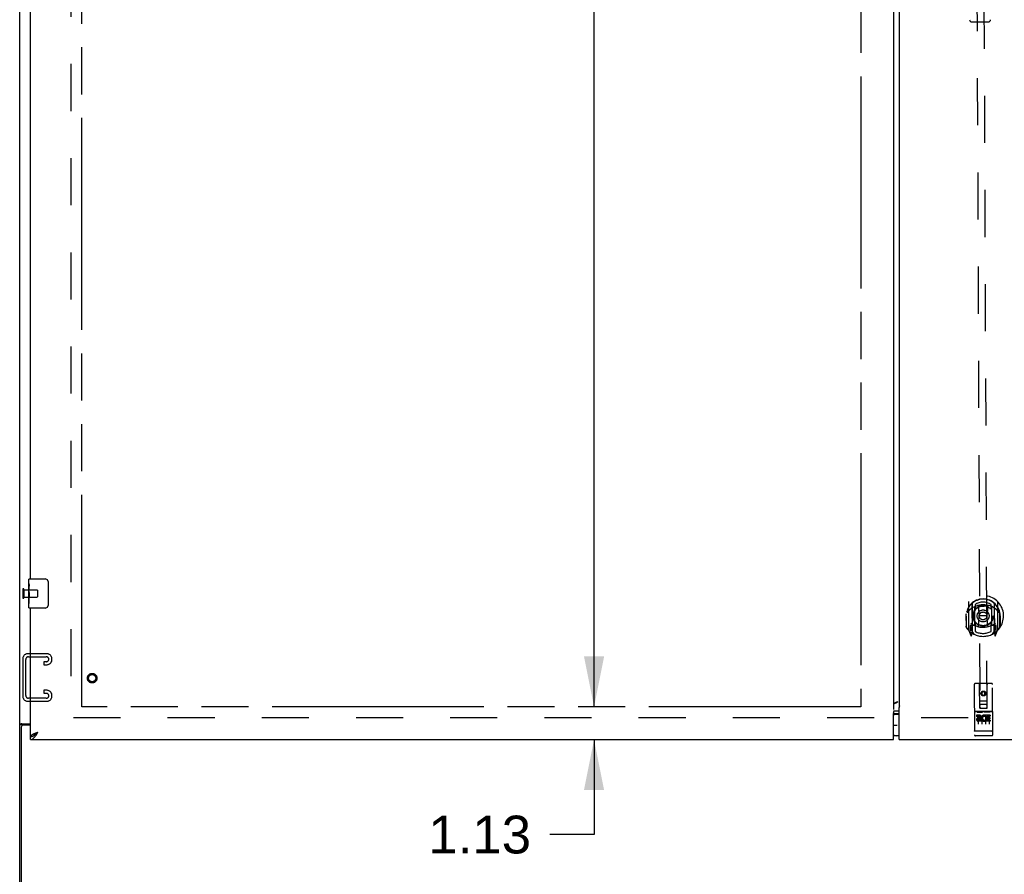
# Model space of a CAD drawing. Header units: inches. Extents: x 0 to 293, y 0 to 190.
# Tile 18 of 22: x 218 to 252, y 64 to 93. Entities that reach past the tile are written whole.
import ezdxf

# ---------------------------------------------------------------- set-up
doc = ezdxf.new("R2010")
doc.units = ezdxf.units.IN
doc.header["$LTSCALE"] = 16.117381
doc.header["$MEASUREMENT"] = 0
doc.linetypes.add('HIDDEN', pattern=[0.2, 0.1, -0.1])
doc.linetypes.add('PHANTOM', pattern=[0.8, 0.45, -0.05, 0.1, -0.05, 0.1, -0.05])
doc.layers.get('0').update_dxf_attribs({"linetype": 'CONTINUOUS'})
for name, color, linetype in [('02___PRT_ALL_AXES', 7, 'CONTINUOUS'), ('AVAILABLE_DOOR_SPACE', 7, 'CONTINUOUS'), ('DEFAULT_2', 8, 'HIDDEN'), ('DIMENSIONS', 7, 'CONTINUOUS'), ('GASKET', 7, 'CONTINUOUS')]:
    doc.layers.add(name, color=color, linetype=linetype)
doc.styles.get("Standard").update_dxf_attribs({"font": 'arial.ttf'})
doc.dimstyles.new('DIMSTYLE_1', dxfattribs={"dimtxt": 1.292838, "dimasz": 1.723784, "dimexe": 0.09, "dimexo": 0.07, "dimgap": 0.0375, "dimtad": 0, "dimtih": 1, "dimtoh": 1, "dimzin": 4, "dimdsep": 46, "dimtxsty": 'Standard', "dimblk": '_FILLED', "dimblk1": '_FILLED', "dimblk2": '_FILLED', "dimcen": 0.09, "dimazin": 1, "dimtfac": 1, "dimtdec": 3, "dimtofl": 0, "dimtmove": 0, "dimatfit": 3, "dimldrblk": '_FILLED', "dimfxl": 1, "dimtolj": 1, "dimtzin": 4, "dimarcsym": 0})

# ---------------------------------------------------------------- blocks, each defined once
blk = doc.blocks.new('_FILLED')
at = {"color": 0, "linetype": 'ByBlock'}
blk.add_solid([(0, 0), (-1, 0.2), (-1, -0.2)], dxfattribs=at)
blk = doc.blocks.new('*D12')
at = {"layer": 'DIMENSIONS', "color": 2, "linetype": 'Continuous'}
for p, q in [((237.755, 69.249), (237.755, 72.697)), ((237.755, 68.124), (237.755, 64.875)), ((237.755, 64.875), (236.247, 64.875))]:
    blk.add_line(p, q, dxfattribs=at)
at = {"layer": 'DIMENSIONS', "color": 2, "linetype": 'Continuous', "xscale": 1.7237841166, "yscale": 1.7237841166, "zscale": 1.7237841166}
for p, rotation in [((237.755, 69.249), 270), ((237.755, 68.124), 90)]:
    blk.add_blockref('_FILLED', p, dxfattribs=dict(at, rotation=rotation))
at = {"layer": 'DIMENSIONS', "color": 2, "linetype": 'Continuous', "insert": (235.6, 65.522), "char_height": 1.2928, "width": 3.51325, "attachment_point": 3, "line_spacing_factor": 0.9}
blk.add_mtext('1.13', dxfattribs=at)
blk = doc.blocks.new('*D21')
at = {"layer": 'DIMENSIONS', "color": 2, "linetype": 'Continuous'}
for p, q in [((237.755, 129.499), (237.755, 100.667)), ((237.755, 69.249), (237.755, 96.142))]:
    blk.add_line(p, q, dxfattribs=at)
at = {"layer": 'DIMENSIONS', "color": 2, "linetype": 'Continuous', "xscale": 1.7237841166, "yscale": 1.7237841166, "zscale": 1.7237841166}
for p, rotation in [((237.755, 129.499), 90), ((237.755, 69.249), 270)]:
    blk.add_blockref('_FILLED', p, dxfattribs=dict(at, rotation=rotation))
at = {"layer": 'DIMENSIONS', "color": 2, "linetype": 'Continuous', "insert": (237.755, 100.021), "char_height": 1.2928, "width": 4.51772, "attachment_point": 2, "line_spacing_factor": 0.9}
blk.add_mtext('60.25\\Ptyp.', dxfattribs=at)
blk = doc.blocks.new('*D23')
at = {"layer": 'DIMENSIONS', "color": 2, "linetype": 'Continuous'}
for p, q in [((246.881, 112.138), (243.933, 112.138)), ((248.006, 112.138), (251.454, 112.138))]:
    blk.add_line(p, q, dxfattribs=at)
at = {"layer": 'DIMENSIONS', "color": 2, "linetype": 'Continuous', "xscale": 1.7237841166, "yscale": 1.7237841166, "zscale": 1.7237841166}
blk.add_blockref('_FILLED', (246.881, 112.138), dxfattribs=at)
at = {"layer": 'DIMENSIONS', "color": 2, "linetype": 'Continuous', "xscale": 1.7237841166, "yscale": 1.7237841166, "zscale": 1.7237841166, "rotation": 180}
blk.add_blockref('_FILLED', (248.006, 112.138), dxfattribs=at)
at = {"layer": 'DIMENSIONS', "color": 2, "linetype": 'Continuous', "insert": (243.287, 112.784), "char_height": 1.2928, "width": 3.51325, "attachment_point": 3, "line_spacing_factor": 0.9}
blk.add_mtext('1.13', dxfattribs=at)
blk = doc.blocks.new('*D26')
at = {"layer": 'DIMENSIONS', "color": 2, "linetype": 'Continuous'}
for p, q in [((220.225, 114.535), (229.527, 114.535)), ((246.881, 114.535), (235.338, 114.535))]:
    blk.add_line(p, q, dxfattribs=at)
at = {"layer": 'DIMENSIONS', "color": 2, "linetype": 'Continuous', "xscale": 1.7237841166, "yscale": 1.7237841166, "zscale": 1.7237841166, "rotation": 180}
blk.add_blockref('_FILLED', (220.225, 114.535), dxfattribs=at)
at = {"layer": 'DIMENSIONS', "color": 2, "linetype": 'Continuous', "xscale": 1.7237841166, "yscale": 1.7237841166, "zscale": 1.7237841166}
blk.add_blockref('_FILLED', (246.881, 114.535), dxfattribs=at)
at = {"layer": 'DIMENSIONS', "color": 2, "linetype": 'Continuous', "insert": (232.433, 115.181), "char_height": 1.2928, "width": 4.51772, "attachment_point": 2, "line_spacing_factor": 0.9}
blk.add_mtext('26.66', dxfattribs=at)

msp = doc.modelspace()

# ---------------------------------------------------------------- linework, layer by layer
at = {"color": 3, "linetype": 'Continuous'}
for p, q in [((218.1, 61.478), (218.1, 133.27)), ((248.006, 129.6), (248.006, 69.149)), ((248.194, 129.465), (248.194, 69.283)), ((218.475, 73.624), (218.475, 98.874)), ((218.475, 68.228), (218.475, 72.624)), ((248.149, 69.413), (248.129, 69.407)), ((248.03, 69.11), (248.194, 69.11)), ((248.1, 69.39), (248.092, 69.394)), ((248.1, 69.397), (248.108, 69.394)), ((248.194, 69.283), (248.201, 69.283)), ((248.194, 68.124), (248.194, 69.225)), ((248.201, 69.283), (248.204, 69.278)), ((248.006, 68.124), (248.006, 69.015)), ((218.152, 68.555), (218.152, 61.374)), ((218.17, 68.667), (218.475, 68.667)), ((218.475, 68.615), (218.212, 68.615)), ((218.475, 68.124), (248.006, 68.124)), ((218.722, 68.371), (218.69, 68.359)), ((248.194, 68.124), (277.725, 68.124))]:
    msp.add_line(p, q, dxfattribs=at)
at = {"color": 7, "linetype": 'Continuous'}
for p, q in [((250.686, 92.681), (251.244, 92.681)), ((218.415, 73.464), (218.415, 73.609)), ((218.43, 73.624), (218.97, 73.624)), ((219.07, 73.524), (219.07, 72.724)), ((218.415, 73.206), (218.415, 73.24)), ((218.415, 73.009), (218.415, 73.04)), ((218.415, 72.639), (218.415, 72.779)), ((218.97, 72.624), (218.43, 72.624)), ((248.079, 69.38), (248.073, 69.387)), ((248.113, 69.401), (248.121, 69.4)), ((248.006, 68.994), (248.194, 68.994)), ((248.194, 69.01), (248.03, 69.01)), ((218.204, 68.626), (218.1, 68.626)), ((218.204, 68.626), (218.204, 68.614)), ((218.475, 68.124), (218.475, 68.228)), ((218.578, 68.258), (218.588, 68.264)), ((248.194, 68.254), (248.006, 68.254))]:
    msp.add_line(p, q, dxfattribs=at)
for points in [[(219.063, 73.561), (219.065, 73.555), (219.067, 73.549), (219.068, 73.543), (219.069, 73.537), (219.07, 73.531), (219.07, 73.524)], [(219.07, 72.724), (219.07, 72.718), (219.069, 72.712), (219.068, 72.706), (219.067, 72.7), (219.065, 72.694), (219.063, 72.688)], [(248.03, 69.01), (248.024, 69.01), (248.019, 69.01), (248.014, 69.011), (248.009, 69.011), (248.006, 69.012)], [(218.225, 68.644), (218.22, 68.641), (218.218, 68.64), (218.215, 68.639), (218.213, 68.638), (218.211, 68.636), (218.209, 68.635), (218.207, 68.633), (218.206, 68.632), (218.205, 68.63), (218.205, 68.629), (218.204, 68.628), (218.204, 68.626)], [(218.245, 68.667), (218.245, 68.665), (218.244, 68.663), (218.244, 68.661), (218.243, 68.659), (218.242, 68.658), (218.241, 68.656), (218.24, 68.654), (218.239, 68.653), (218.237, 68.651), (218.235, 68.65), (218.233, 68.649), (218.231, 68.647), (218.229, 68.646), (218.227, 68.645), (218.225, 68.644)], [(218.475, 68.228), (218.485, 68.229), (218.496, 68.23), (218.506, 68.231), (218.516, 68.233), (218.526, 68.236), (218.537, 68.239), (218.547, 68.243), (218.557, 68.247), (218.568, 68.252), (218.578, 68.258)], [(218.588, 68.264), (218.598, 68.27), (218.609, 68.277), (218.619, 68.284), (218.629, 68.292), (218.639, 68.3), (218.65, 68.308), (218.66, 68.316), (218.67, 68.325), (218.681, 68.334), (218.691, 68.343), (218.701, 68.352), (218.711, 68.362), (218.722, 68.371)], [(218.722, 68.371), (218.71, 68.364), (218.699, 68.357), (218.688, 68.349), (218.678, 68.342), (218.667, 68.335), (218.657, 68.328), (218.647, 68.321), (218.638, 68.314), (218.629, 68.307), (218.621, 68.3), (218.613, 68.292), (218.606, 68.285), (218.6, 68.278), (218.595, 68.271), (218.591, 68.265)]]:
    msp.add_lwpolyline(points, dxfattribs=at)
at = {"color": 3, "linetype": 'Continuous'}
for points in [[(248.019, 69.358), (248.022, 69.359), (248.04, 69.365), (248.058, 69.372), (248.076, 69.379), (248.094, 69.387), (248.113, 69.396), (248.131, 69.405), (248.149, 69.413)], [(248, 69.073), (247.998, 69.071), (247.997, 69.069), (247.995, 69.067)], [(248.005, 69.111), (248.009, 69.111), (248.014, 69.11), (248.019, 69.11), (248.024, 69.11), (248.03, 69.11)], [(248.019, 69.359), (248.015, 69.355), (248.012, 69.352), (248.01, 69.348), (248.008, 69.345), (248.007, 69.341), (248.006, 69.338)], [(248.129, 69.407), (248.119, 69.403), (248.109, 69.4), (248.099, 69.396), (248.09, 69.393), (248.081, 69.389), (248.072, 69.386), (248.064, 69.383), (248.056, 69.379), (248.048, 69.376), (248.041, 69.372), (248.035, 69.369), (248.029, 69.365), (248.024, 69.362), (248.019, 69.359)], [(248.206, 69.271), (248.205, 69.27), (248.205, 69.269), (248.204, 69.268), (248.203, 69.267), (248.203, 69.266), (248.202, 69.264), (248.201, 69.262), (248.201, 69.26), (248.2, 69.258), (248.199, 69.256), (248.199, 69.254), (248.198, 69.251), (248.198, 69.248), (248.197, 69.245), (248.196, 69.243), (248.196, 69.24), (248.195, 69.236), (248.195, 69.233), (248.194, 69.229), (248.194, 69.225)], [(248.204, 69.278), (248.205, 69.277), (248.206, 69.276), (248.207, 69.275), (248.207, 69.275), (248.207, 69.274), (248.207, 69.274), (248.207, 69.273), (248.207, 69.273), (248.206, 69.272), (248.206, 69.271)], [(247.995, 69.067), (247.994, 69.066), (247.994, 69.065), (247.993, 69.064), (247.993, 69.064), (247.993, 69.063), (247.993, 69.063), (247.994, 69.062), (247.994, 69.062), (247.995, 69.061), (247.995, 69.06), (247.996, 69.059), (247.996, 69.058), (247.997, 69.056), (247.998, 69.054), (247.999, 69.053), (247.999, 69.05), (248, 69.048), (248.001, 69.046), (248.002, 69.043), (248.002, 69.04), (248.003, 69.036), (248.004, 69.032), (248.004, 69.028), (248.005, 69.024), (248.006, 69.02), (248.006, 69.015)], [(218.136, 68.652), (218.132, 68.651), (218.128, 68.65), (218.124, 68.648), (218.121, 68.647), (218.118, 68.645), (218.115, 68.644), (218.112, 68.642), (218.109, 68.641), (218.107, 68.639), (218.105, 68.637), (218.104, 68.636), (218.102, 68.634), (218.101, 68.632), (218.101, 68.63), (218.1, 68.628), (218.1, 68.626)], [(218.17, 68.667), (218.168, 68.665), (218.165, 68.664), (218.163, 68.662), (218.159, 68.661), (218.156, 68.659), (218.152, 68.658), (218.148, 68.656), (218.144, 68.655), (218.136, 68.652)], [(218.585, 68.317), (218.572, 68.312), (218.559, 68.306), (218.547, 68.3), (218.536, 68.294), (218.526, 68.288), (218.517, 68.282), (218.508, 68.276), (218.501, 68.27), (218.494, 68.264), (218.488, 68.258), (218.484, 68.252), (218.48, 68.246), (218.477, 68.24), (218.476, 68.234), (218.475, 68.228)], [(218.475, 68.124), (218.485, 68.125), (218.496, 68.126), (218.506, 68.129), (218.516, 68.133), (218.526, 68.137), (218.537, 68.143), (218.547, 68.15), (218.557, 68.157), (218.568, 68.166), (218.578, 68.175), (218.588, 68.186), (218.598, 68.197), (218.609, 68.208), (218.619, 68.221)], [(218.69, 68.359), (218.674, 68.353), (218.658, 68.347), (218.642, 68.341), (218.627, 68.335), (218.613, 68.329), (218.598, 68.323), (218.585, 68.317)], [(218.619, 68.221), (218.629, 68.234), (218.639, 68.248), (218.65, 68.262), (218.66, 68.277), (218.67, 68.292), (218.681, 68.307), (218.691, 68.323), (218.701, 68.339), (218.711, 68.355), (218.722, 68.371)]]:
    msp.add_lwpolyline(points, dxfattribs=at)
at = {"color": 7, "linetype": 'Continuous'}
for centre, radius, start, end in [((250.686, 92.76), 0.0787, 181, 270), ((251.244, 92.76), 0.0787, 270, 359), ((218.43, 73.609), 0.015, 90, 180), ((218.97, 73.524), 0.1, 21.1999, 90), ((218.43, 72.639), 0.015, 180, 270), ((218.97, 72.724), 0.1, 270, 338.7946), ((248.104, 68.814), 0.18, 90, 122.8107), ((248.104, 68.434), 0.18, 237.1893, 270)]:
    msp.add_arc(centre, radius, start, end, dxfattribs=at)
at = {"color": 3, "linetype": 'Continuous'}
msp.add_arc((218.212, 68.555), 0.06, 90, 180, dxfattribs=at)
at = {"layer": '02___PRT_ALL_AXES', "color": 7, "linetype": 'Continuous'}
for p, q in [((218.415, 73.464), (218.415, 73.609)), ((218.415, 73.206), (218.415, 73.463)), ((218.421, 73.407), (218.415, 73.407)), ((218.415, 73.24), (218.422, 73.24)), ((218.415, 72.639), (218.415, 73.203)), ((218.417, 73.177), (218.415, 73.177)), ((218.422, 73.24), (218.422, 73.376)), ((218.415, 73.045), (218.421, 73.045)), ((218.415, 73.009), (218.422, 73.009)), ((218.415, 72.946), (218.422, 72.946)), ((218.415, 72.779), (218.422, 72.779)), ((218.422, 72.779), (218.422, 73.009))]:
    msp.add_line(p, q, dxfattribs=at)
at = {"layer": '02___PRT_ALL_AXES', "color": 8, "linetype": 'HIDDEN'}
for p, q in [((218.247, 73.248), (218.247, 73)), ((218.247, 73.248), (218.694, 73.248)), ((218.247, 73), (218.694, 73)), ((251.365, 69.087), (250.8, 69.084)), ((250.938, 68.963), (250.846, 68.962)), ((250.846, 68.962), (250.846, 68.92)), ((250.938, 68.92), (250.846, 68.92)), ((250.942, 68.877), (250.896, 68.877)), ((250.939, 68.836), (250.91, 68.836)), ((251.003, 68.792), (250.91, 68.792)), ((251.003, 68.75), (250.91, 68.749)), ((251.003, 68.792), (251.003, 68.75)), ((251.134, 68.798), (251.152, 68.759)), ((251.158, 68.928), (251.145, 68.909)), ((251.155, 68.953), (251.158, 68.951)), ((251.314, 68.964), (251.158, 68.964)), ((251.158, 68.964), (251.158, 68.951)), ((251.158, 68.928), (251.159, 68.75)), ((251.315, 68.751), (251.159, 68.75)), ((251.315, 68.922), (251.201, 68.921)), ((251.201, 68.921), (251.201, 68.878)), ((251.293, 68.878), (251.201, 68.878)), ((251.294, 68.836), (251.201, 68.836)), ((251.201, 68.836), (251.202, 68.793)), ((251.315, 68.794), (251.202, 68.793)), ((251.293, 68.878), (251.294, 68.836)), ((251.314, 68.964), (251.315, 68.922)), ((251.315, 68.794), (251.315, 68.751)), ((251.368, 68.259), (250.803, 68.256))]:
    msp.add_line(p, q, dxfattribs=at)
at = {"layer": '02___PRT_ALL_AXES', "color": 7, "linetype": 'Continuous'}
for points in [[(218.415, 73.464), (218.415, 73.46), (218.416, 73.455), (218.416, 73.45), (218.418, 73.437)], [(218.415, 73.206), (218.415, 73.198), (218.416, 73.189), (218.417, 73.179)], [(218.417, 73.179), (218.419, 73.145), (218.42, 73.133), (218.421, 73.121), (218.422, 73.108), (218.422, 73.095), (218.422, 73.082), (218.422, 73.07), (218.422, 73.057), (218.421, 73.044), (218.42, 73.032), (218.419, 73.02)], [(218.418, 73.437), (218.419, 73.429), (218.42, 73.421), (218.42, 73.412)], [(218.42, 73.412), (218.421, 73.404), (218.422, 73.394), (218.422, 73.385), (218.422, 73.376)]]:
    msp.add_lwpolyline(points, dxfattribs=at)
at = {"layer": '02___PRT_ALL_AXES', "color": 8, "linetype": 'HIDDEN'}
for centre, radius in [((220.579, 70.228), 0.124), ((251.08, 69.702), 0.085)]:
    msp.add_circle(centre, radius, dxfattribs=at)
for centre, radius, start, end in [((250.91, 68.814), 0.0644, 102.5296, 270.3076), ((250.91, 68.814), 0.0219, 90.1312, 270.2301), ((250.938, 68.899), 0.0635, 270.2301, 90.2301), ((250.938, 68.898), 0.0219, 280.5371, 90.2301), ((251.109, 68.857), 0.107, 64.4937, 293.6328), ((251.109, 68.857), 0.0639, 55.1196, 293.6327)]:
    msp.add_arc(centre, radius, start, end, dxfattribs=at)
at = {"layer": '02___PRT_ALL_AXES', "color": 7, "linetype": 'Continuous'}
msp.add_ellipse((218.678, 73.04), major_axis=(0.263, 0), ratio=0.432808, start_param=-3.141593, end_param=-2.961605, dxfattribs=at)
at = {"layer": 'AVAILABLE_DOOR_SPACE', "color": 4, "linetype": 'PHANTOM'}
for p, q in [((220.225, 69.249), (220.225, 129.499)), ((246.881, 129.499), (246.881, 69.249)), ((246.881, 69.249), (220.225, 69.249))]:
    msp.add_line(p, q, dxfattribs=at)
at = {"layer": 'DEFAULT_2', "color": 8, "linetype": 'HIDDEN'}
for p, q in [((219.85, 129.926), (219.85, 68.822)), ((250.844, 97.203), (250.957, 69.202)), ((251.207, 69.203), (251.094, 97.204)), ((218.204, 73.266), (218.204, 72.982)), ((218.247, 73.266), (218.247, 72.982)), ((218.704, 73.238), (218.704, 73.01)), ((250.567, 72.838), (250.571, 71.87)), ((250.685, 72.784), (250.689, 71.768)), ((250.692, 72.78), (250.696, 71.777)), ((251.442, 72.783), (251.446, 71.78)), ((251.45, 72.788), (251.454, 71.771)), ((251.571, 71.874), (251.567, 72.842)), ((250.788, 72.037), (250.785, 72.668)), ((250.792, 72.74), (250.793, 72.638)), ((250.905, 72.695), (250.936, 72.356)), ((251.23, 72.696), (251.201, 72.357)), ((251.343, 72.64), (251.342, 72.743)), ((251.35, 72.67), (251.353, 72.039)), ((250.486, 72.354), (250.501, 72.354)), ((250.486, 72.354), (250.488, 71.966)), ((250.494, 72.42), (250.494, 72.423)), ((250.495, 71.963), (250.494, 72.42)), ((250.907, 72.011), (250.936, 72.356)), ((251.201, 72.357), (250.936, 72.356)), ((251.233, 72.013), (251.201, 72.357)), ((251.651, 72.358), (251.636, 72.358)), ((251.644, 72.425), (251.643, 72.428)), ((251.645, 71.967), (251.644, 72.425)), ((251.651, 72.358), (251.653, 71.97)), ((250.575, 71.86), (250.646, 71.685)), ((250.688, 72.025), (250.628, 72.025)), ((250.628, 72.025), (250.628, 71.875)), ((250.628, 71.875), (250.688, 71.875)), ((250.666, 71.949), (250.636, 71.903)), ((250.641, 71.895), (250.696, 71.895)), ((250.667, 71.785), (250.672, 71.782)), ((250.675, 71.688), (250.689, 71.768)), ((250.766, 71.727), (250.696, 71.835)), ((250.698, 72.009), (250.699, 71.801)), ((250.788, 72.027), (250.715, 72.027)), ((250.783, 72.029), (250.718, 72.029)), ((250.795, 72.076), (250.796, 71.824)), ((251.346, 71.826), (251.345, 72.079)), ((251.425, 72.03), (251.353, 72.029)), ((251.423, 72.032), (251.357, 72.031)), ((251.446, 71.839), (251.376, 71.729)), ((251.444, 71.804), (251.443, 72.012)), ((251.446, 71.899), (251.501, 71.899)), ((251.513, 72.029), (251.453, 72.029)), ((251.453, 71.879), (251.513, 71.879)), ((251.454, 71.771), (251.468, 71.691)), ((251.474, 71.788), (251.475, 71.788)), ((251.505, 71.906), (251.475, 71.952)), ((251.475, 71.788), (251.475, 71.788)), ((251.475, 71.788), (251.475, 71.788)), ((251.497, 71.688), (251.566, 71.864)), ((251.513, 71.879), (251.513, 72.029)), ((218.204, 70.882), (218.204, 69.617)), ((218.308, 69.631), (218.308, 70.868)), ((219.024, 71.062), (218.384, 71.062)), ((218.398, 70.958), (219.01, 70.958)), ((218.923, 70.791), (218.923, 70.687)), ((219.01, 70.791), (218.923, 70.791)), ((219.204, 70.867), (219.204, 70.882)), ((218.923, 70.687), (219.024, 70.687)), ((218.923, 69.812), (218.923, 69.708)), ((219.024, 69.812), (218.923, 69.812)), ((250.766, 70.011), (250.773, 68.286)), ((251.361, 70.043), (250.796, 70.041)), ((250.955, 69.202), (250.948, 70.012)), ((251.079, 69.775), (251.017, 69.739)), ((251.079, 69.763), (251.027, 69.733)), ((251.142, 69.739), (251.079, 69.775)), ((251.079, 69.775), (251.079, 69.763)), ((251.132, 69.733), (251.079, 69.763)), ((251.208, 69.203), (251.208, 70.013)), ((251.398, 68.289), (251.391, 70.014)), ((218.384, 69.437), (219.024, 69.437)), ((219.01, 69.541), (218.398, 69.541)), ((218.923, 69.708), (219.01, 69.708)), ((219.204, 69.617), (219.204, 69.632)), ((250.953, 69.452), (251.208, 69.453)), ((251.017, 69.739), (251.027, 69.733)), ((251.017, 69.739), (251.017, 69.666)), ((251.017, 69.666), (251.027, 69.672)), ((251.017, 69.666), (251.08, 69.631)), ((251.027, 69.733), (251.027, 69.672)), ((251.027, 69.672), (251.08, 69.642)), ((251.08, 69.642), (251.132, 69.673)), ((251.08, 69.631), (251.142, 69.667)), ((251.08, 69.631), (251.08, 69.642)), ((251.142, 69.739), (251.132, 69.733)), ((251.132, 69.673), (251.132, 69.733)), ((251.142, 69.667), (251.132, 69.673)), ((251.142, 69.667), (251.142, 69.739)), ((250.8, 69.084), (251.365, 69.087)), ((250.955, 69.202), (250.957, 69.202)), ((250.957, 69.202), (251.207, 69.203)), ((251.166, 69.328), (250.996, 69.327)), ((251.207, 69.203), (251.208, 69.203)), ((276.35, 68.874), (219.85, 68.874)), ((250.871, 69.069), (251.043, 69.069)), ((250.895, 68.954), (250.896, 68.648)), ((251.02, 68.954), (251.021, 68.648)), ((251.121, 69.069), (251.293, 69.07)), ((251.145, 68.955), (251.146, 68.649)), ((251.27, 68.955), (251.271, 68.649)), ((250.79, 68.415), (250.789, 68.415)), ((250.791, 68.415), (250.79, 68.415)), ((250.792, 68.415), (250.791, 68.415)), ((250.793, 68.415), (250.792, 68.415)), ((250.792, 68.415), (250.792, 68.415)), ((250.794, 68.415), (250.793, 68.415)), ((250.795, 68.414), (250.794, 68.415)), ((250.796, 68.414), (250.795, 68.414)), ((250.797, 68.414), (250.796, 68.414)), ((250.796, 68.414), (250.796, 68.414)), ((250.798, 68.414), (250.797, 68.414)), ((250.799, 68.414), (250.798, 68.414)), ((250.8, 68.414), (250.799, 68.414)), ((250.801, 68.414), (250.8, 68.414)), ((250.802, 68.414), (250.801, 68.414)), ((250.801, 68.414), (250.801, 68.414)), ((251.368, 68.417), (250.802, 68.414)), ((251.368, 68.417), (251.369, 68.417)), ((251.368, 68.417), (251.368, 68.417)), ((251.369, 68.417), (251.37, 68.417)), ((251.37, 68.417), (251.371, 68.417)), ((251.371, 68.417), (251.372, 68.417)), ((251.372, 68.417), (251.373, 68.417)), ((251.373, 68.417), (251.374, 68.417)), ((251.373, 68.417), (251.373, 68.417)), ((251.374, 68.417), (251.375, 68.417)), ((251.375, 68.417), (251.376, 68.417)), ((251.376, 68.417), (251.377, 68.417)), ((251.377, 68.417), (251.378, 68.417)), ((251.377, 68.417), (251.377, 68.417)), ((251.378, 68.417), (251.379, 68.417)), ((251.379, 68.417), (251.38, 68.417)), ((251.38, 68.417), (251.381, 68.417)), ((251.381, 68.417), (251.381, 68.417)), ((251.053, 68.257), (250.868, 68.257)), ((251.303, 68.258), (251.118, 68.258))]:
    msp.add_line(p, q, dxfattribs=at)
for points in [[(250.614, 72.569), (250.612, 72.568), (250.611, 72.567), (250.609, 72.565), (250.608, 72.564), (250.606, 72.562), (250.604, 72.561), (250.603, 72.559), (250.601, 72.557), (250.599, 72.555), (250.597, 72.554), (250.595, 72.552), (250.594, 72.55), (250.592, 72.547), (250.59, 72.545), (250.588, 72.543), (250.586, 72.541), (250.584, 72.538), (250.582, 72.536), (250.58, 72.533), (250.577, 72.53), (250.575, 72.527), (250.573, 72.524), (250.571, 72.521), (250.568, 72.518), (250.566, 72.515), (250.564, 72.511), (250.561, 72.508), (250.559, 72.504), (250.556, 72.5), (250.553, 72.496), (250.551, 72.492), (250.548, 72.487), (250.545, 72.483), (250.542, 72.478), (250.539, 72.473), (250.536, 72.467)], [(250.879, 72.712), (250.885, 72.714), (250.89, 72.715), (250.896, 72.716), (250.901, 72.718), (250.907, 72.719), (250.912, 72.72), (250.917, 72.722), (250.923, 72.723), (250.928, 72.724), (250.934, 72.725), (250.939, 72.726), (250.945, 72.727), (250.95, 72.728), (250.956, 72.729), (250.961, 72.73), (250.967, 72.731), (250.973, 72.732), (250.978, 72.732), (250.984, 72.733), (250.989, 72.734), (250.995, 72.734), (251, 72.735), (251.006, 72.736), (251.011, 72.736), (251.017, 72.737), (251.023, 72.737), (251.028, 72.737), (251.034, 72.738), (251.039, 72.738), (251.045, 72.738), (251.051, 72.738), (251.056, 72.738), (251.062, 72.739), (251.067, 72.739), (251.073, 72.739), (251.079, 72.739), (251.084, 72.738), (251.09, 72.738), (251.095, 72.738), (251.101, 72.738), (251.106, 72.738), (251.112, 72.737), (251.118, 72.737), (251.123, 72.737), (251.129, 72.736), (251.134, 72.736), (251.14, 72.735), (251.146, 72.734), (251.151, 72.734), (251.157, 72.733), (251.162, 72.732), (251.168, 72.732), (251.173, 72.731), (251.179, 72.73), (251.184, 72.729), (251.19, 72.728), (251.195, 72.727), (251.201, 72.726), (251.206, 72.725), (251.212, 72.724), (251.217, 72.723), (251.223, 72.722), (251.228, 72.72), (251.234, 72.719), (251.239, 72.718), (251.245, 72.716), (251.25, 72.715), (251.255, 72.714)], [(251.601, 72.472), (251.598, 72.477), (251.595, 72.482), (251.592, 72.487), (251.589, 72.491), (251.586, 72.496), (251.583, 72.5), (251.581, 72.504), (251.578, 72.508), (251.575, 72.512), (251.573, 72.515), (251.57, 72.519), (251.568, 72.522), (251.566, 72.525), (251.563, 72.528), (251.561, 72.531), (251.559, 72.534), (251.557, 72.537), (251.555, 72.539), (251.552, 72.542), (251.55, 72.544), (251.548, 72.547), (251.546, 72.549), (251.544, 72.551), (251.543, 72.553), (251.541, 72.555), (251.539, 72.557), (251.537, 72.559), (251.535, 72.561), (251.534, 72.563), (251.532, 72.564), (251.53, 72.566), (251.529, 72.567), (251.527, 72.569), (251.525, 72.57), (251.524, 72.572), (251.522, 72.573)], [(250.865, 69.067), (250.865, 69.067), (250.865, 69.067), (250.865, 69.067), (250.865, 69.067), (250.865, 69.068), (250.865, 69.068), (250.865, 69.068), (250.865, 69.068), (250.865, 69.068), (250.866, 69.068), (250.866, 69.068), (250.866, 69.068), (250.866, 69.068), (250.866, 69.068), (250.866, 69.068), (250.866, 69.068), (250.866, 69.068), (250.866, 69.068), (250.867, 69.068), (250.867, 69.068), (250.867, 69.068), (250.867, 69.068), (250.867, 69.068), (250.867, 69.068), (250.867, 69.068), (250.868, 69.068), (250.868, 69.068), (250.868, 69.068), (250.868, 69.068), (250.868, 69.068), (250.868, 69.068), (250.868, 69.068), (250.869, 69.068), (250.869, 69.068), (250.869, 69.068), (250.869, 69.068), (250.869, 69.068), (250.87, 69.068), (250.87, 69.068), (250.87, 69.068), (250.87, 69.068), (250.87, 69.068), (250.871, 69.068), (250.871, 69.069), (250.871, 69.069)], [(251.043, 69.069), (251.043, 69.069), (251.043, 69.069), (251.044, 69.069), (251.044, 69.069), (251.044, 69.069), (251.044, 69.069), (251.044, 69.069), (251.045, 69.069), (251.045, 69.069), (251.045, 69.069), (251.045, 69.069), (251.045, 69.069), (251.045, 69.069), (251.046, 69.069), (251.046, 69.069), (251.046, 69.069), (251.046, 69.069), (251.046, 69.069), (251.046, 69.069), (251.047, 69.069), (251.047, 69.069), (251.047, 69.069), (251.047, 69.069), (251.047, 69.069), (251.047, 69.069), (251.047, 69.069), (251.048, 69.069), (251.048, 69.069), (251.048, 69.069), (251.048, 69.069), (251.048, 69.069), (251.048, 69.069), (251.048, 69.069), (251.048, 69.069), (251.049, 69.068), (251.049, 69.068), (251.049, 69.068), (251.049, 69.068), (251.049, 69.068), (251.049, 69.068), (251.049, 69.068), (251.049, 69.068), (251.049, 69.068), (251.049, 69.068), (251.049, 69.068), (251.05, 69.068)], [(251.115, 69.068), (251.115, 69.068), (251.115, 69.068), (251.115, 69.068), (251.115, 69.068), (251.115, 69.068), (251.115, 69.069), (251.115, 69.069), (251.115, 69.069), (251.115, 69.069), (251.116, 69.069), (251.116, 69.069), (251.116, 69.069), (251.116, 69.069), (251.116, 69.069), (251.116, 69.069), (251.116, 69.069), (251.116, 69.069), (251.116, 69.069), (251.117, 69.069), (251.117, 69.069), (251.117, 69.069), (251.117, 69.069), (251.117, 69.069), (251.117, 69.069), (251.117, 69.069), (251.118, 69.069), (251.118, 69.069), (251.118, 69.069), (251.118, 69.069), (251.118, 69.069), (251.118, 69.069), (251.118, 69.069), (251.119, 69.069), (251.119, 69.069), (251.119, 69.069), (251.119, 69.069), (251.119, 69.069), (251.12, 69.069), (251.12, 69.069), (251.12, 69.069), (251.12, 69.069), (251.12, 69.069), (251.121, 69.069), (251.121, 69.069), (251.121, 69.069)], [(251.293, 69.07), (251.293, 69.07), (251.293, 69.07), (251.294, 69.07), (251.294, 69.07), (251.294, 69.07), (251.294, 69.07), (251.294, 69.07), (251.295, 69.07), (251.295, 69.07), (251.295, 69.07), (251.295, 69.07), (251.295, 69.07), (251.295, 69.07), (251.296, 69.07), (251.296, 69.07), (251.296, 69.07), (251.296, 69.07), (251.296, 69.07), (251.296, 69.07), (251.297, 69.07), (251.297, 69.07), (251.297, 69.07), (251.297, 69.07), (251.297, 69.07), (251.297, 69.07), (251.297, 69.07), (251.298, 69.07), (251.298, 69.07), (251.298, 69.07), (251.298, 69.07), (251.298, 69.07), (251.298, 69.07), (251.298, 69.07), (251.298, 69.069), (251.299, 69.069), (251.299, 69.069), (251.299, 69.069), (251.299, 69.069), (251.299, 69.069), (251.299, 69.069), (251.299, 69.069), (251.299, 69.069), (251.299, 69.069), (251.299, 69.069), (251.299, 69.069), (251.3, 69.069)], [(250.789, 68.415), (250.788, 68.415), (250.788, 68.415), (250.788, 68.415), (250.787, 68.415), (250.787, 68.415), (250.787, 68.415), (250.786, 68.415), (250.786, 68.415), (250.786, 68.415), (250.785, 68.415), (250.785, 68.416), (250.784, 68.416), (250.784, 68.416), (250.784, 68.416), (250.783, 68.416), (250.783, 68.416), (250.783, 68.416), (250.783, 68.416), (250.782, 68.416), (250.782, 68.416), (250.782, 68.416), (250.781, 68.416), (250.781, 68.416), (250.781, 68.416), (250.78, 68.416), (250.78, 68.417), (250.78, 68.417), (250.78, 68.417), (250.779, 68.417), (250.779, 68.417), (250.779, 68.417), (250.778, 68.417), (250.778, 68.417), (250.778, 68.417), (250.778, 68.417), (250.777, 68.417), (250.777, 68.417), (250.777, 68.418), (250.777, 68.418), (250.777, 68.418), (250.776, 68.418), (250.776, 68.418), (250.776, 68.418), (250.776, 68.418), (250.776, 68.418), (250.775, 68.418), (250.775, 68.418), (250.775, 68.418), (250.775, 68.419), (250.775, 68.419), (250.774, 68.419), (250.774, 68.419), (250.774, 68.419), (250.774, 68.419), (250.774, 68.419), (250.774, 68.419), (250.774, 68.419), (250.773, 68.419), (250.773, 68.42), (250.773, 68.42), (250.773, 68.42), (250.773, 68.42), (250.773, 68.42), (250.773, 68.42), (250.773, 68.42), (250.773, 68.42), (250.773, 68.42), (250.773, 68.42), (250.772, 68.421), (250.772, 68.421), (250.772, 68.421), (250.772, 68.421), (250.772, 68.421), (250.772, 68.421), (250.772, 68.421), (250.772, 68.421), (250.772, 68.421), (250.772, 68.421), (250.772, 68.422)], [(251.381, 68.417), (251.382, 68.418), (251.382, 68.418), (251.382, 68.418), (251.383, 68.418), (251.383, 68.418), (251.384, 68.418), (251.384, 68.418), (251.384, 68.418), (251.385, 68.418), (251.385, 68.418), (251.385, 68.418), (251.386, 68.418), (251.386, 68.418), (251.386, 68.418), (251.387, 68.418), (251.387, 68.418), (251.387, 68.418), (251.387, 68.419), (251.388, 68.419), (251.388, 68.419), (251.388, 68.419), (251.389, 68.419), (251.389, 68.419), (251.389, 68.419), (251.39, 68.419), (251.39, 68.419), (251.39, 68.419), (251.39, 68.419), (251.391, 68.419), (251.391, 68.419), (251.391, 68.42), (251.391, 68.42), (251.392, 68.42), (251.392, 68.42), (251.392, 68.42), (251.392, 68.42), (251.393, 68.42), (251.393, 68.42), (251.393, 68.42), (251.393, 68.42), (251.393, 68.42), (251.394, 68.421), (251.394, 68.421), (251.394, 68.421), (251.394, 68.421), (251.394, 68.421), (251.395, 68.421), (251.395, 68.421), (251.395, 68.421), (251.395, 68.421), (251.395, 68.421), (251.395, 68.422), (251.395, 68.422), (251.396, 68.422), (251.396, 68.422), (251.396, 68.422), (251.396, 68.422), (251.396, 68.422), (251.396, 68.422), (251.396, 68.422), (251.396, 68.422), (251.397, 68.423), (251.397, 68.423), (251.397, 68.423), (251.397, 68.423), (251.397, 68.423), (251.397, 68.423), (251.397, 68.423), (251.397, 68.423), (251.397, 68.423), (251.397, 68.423), (251.397, 68.424), (251.397, 68.424), (251.397, 68.424), (251.397, 68.424), (251.397, 68.424), (251.397, 68.424)]]:
    msp.add_lwpolyline(points, dxfattribs=at)
for centre, radius in [((251.069, 72.358), 0.35), ((251.069, 72.358), 0.335), ((251.069, 72.358), 0.205), ((251.069, 72.358), 0.133), ((220.579, 70.228), 0.164), ((220.579, 70.228), 0.124), ((251.08, 69.702), 0.0845)]:
    msp.add_circle(centre, radius, dxfattribs=at)
for centre, radius, start, end in [((218.226, 73.266), 0.0215, 0, 180), ((218.694, 73.238), 0.01, 0, 90), ((218.226, 72.982), 0.0215, 180, 360), ((218.694, 73.01), 0.01, 270, 360), ((251.069, 72.356), 0.7, 305.7427, 234.7175), ((251.069, 72.354), 0.583, 0.4765, 179.9837), ((251.069, 72.348), 0.58, 7.8923, 172.5679), ((250.582, 72.838), 0.015, 135.3049, 180.2301), ((250.7, 72.785), 0.015, 130.5888, 180.2301), ((250.712, 72.78), 0.02, 129.5679, 180.2285), ((251.069, 72.348), 0.48, 55.2762, 125.184), ((251.422, 72.783), 0.02, 0.2301, 50.8895), ((251.435, 72.787), 0.015, 0.2301, 49.8714), ((251.552, 72.842), 0.015, 0.2301, 45.1553), ((251.07, 72.039), 0.7, 49.7591, 130.7011), ((250.8, 72.668), 0.015, 113.2164, 180.2301), ((250.823, 72.638), 0.03, 180.2301, 311.3562), ((251.069, 72.358), 0.343, 49.104, 131.3562), ((250.885, 72.693), 0.02, 5.3097, 105.8053), ((251.25, 72.694), 0.02, 74.6549, 175.1505), ((251.313, 72.64), 0.03, 229.104, 0.2301), ((251.335, 72.67), 0.015, 0.2301, 67.2438), ((250.514, 72.421), 0.02, 172.5679, 180.2301), ((251.068, 72.669), 0.7, 233.462, 306.9982), ((250.825, 72.076), 0.03, 49.104, 180.2301), ((251.315, 72.078), 0.03, 0.2301, 131.3562), ((251.624, 72.425), 0.02, 0.2301, 7.8923), ((250.515, 71.963), 0.02, 180.2301, 215.5262), ((251.069, 72.358), 0.7, 215.5262, 324.934), ((250.586, 71.87), 0.015, 180.2301, 225.1553), ((250.641, 71.9), 0.005, 147.5509, 270.2301), ((250.676, 71.801), 0.02, 234.7175, 0.2301), ((250.507, 72.05), 0.188, 327.5509, 0.2301), ((250.679, 71.801), 0.02, 234.9758, 0.2301), ((250.715, 72.007), 0.02, 90.2301, 180.2301), ((250.716, 71.777), 0.02, 180.2301, 238.7596), ((250.718, 72.009), 0.02, 90.2301, 180.2301), ((250.784, 72.009), 0.02, 66.7661, 90.2301), ((250.803, 72.037), 0.015, 180.2301, 247.2438), ((251.068, 72.671), 0.7, 246.7661, 293.6941), ((251.069, 72.358), 0.6, 242.9505, 297.5097), ((251.069, 72.358), 0.343, 229.104, 311.3562), ((250.887, 72.013), 0.02, 254.617, 355.1505), ((251.253, 72.014), 0.02, 185.3097, 285.8432), ((251.338, 72.039), 0.015, 293.2164, 0.2301), ((251.357, 72.011), 0.02, 90.2301, 113.6941), ((251.423, 72.012), 0.02, 0.2301, 90.2301), ((251.425, 72.01), 0.02, 0.2301, 90.2301), ((251.426, 71.78), 0.02, 301.6989, 0.2293), ((251.464, 71.804), 0.02, 180.2301, 305.4844), ((251.633, 72.054), 0.188, 180.2301, 212.9093), ((251.466, 71.804), 0.02, 180.2301, 305.7427), ((251.501, 71.904), 0.005, 270.2301, 32.9093), ((251.556, 71.874), 0.015, 315.3049, 0.2301), ((251.625, 71.967), 0.02, 324.934, 0.2301), ((250.66, 71.69), 0.015, 202.0342, 350.2301), ((251.483, 71.693), 0.015, 190.2301, 338.426), ((218.384, 70.882), 0.18, 90, 180), ((218.398, 70.868), 0.09, 90, 180), ((219.01, 70.868), 0.09, 4.1416, 90), ((219.01, 70.881), 0.09, 270, 355.8584), ((219.024, 70.882), 0.18, 0, 90), ((219.024, 70.867), 0.18, 270, 360), ((219.024, 69.632), 0.18, 0, 90), ((250.796, 70.011), 0.03, 90.2301, 180.2301), ((250.918, 70.012), 0.03, 0.2301, 90.2301), ((251.238, 70.013), 0.03, 90.2301, 180.2301), ((251.361, 70.013), 0.03, 0.2301, 90.2301), ((218.384, 69.617), 0.18, 180, 270), ((218.398, 69.631), 0.09, 180, 270), ((219.01, 69.618), 0.09, 4.1416, 90), ((219.01, 69.631), 0.09, 270, 355.8584), ((219.024, 69.617), 0.18, 270, 360), ((250.799, 69.114), 0.03, 180.2301, 270.2301), ((250.996, 69.287), 0.04, 90.2301, 180.2301), ((250.996, 69.242), 0.04, 180.2301, 270.2301), ((251.166, 69.288), 0.04, 0.2301, 90.2301), ((251.166, 69.243), 0.04, 270.2301, 0.2301), ((251.364, 69.117), 0.03, 270.2301, 0.2301), ((250.803, 68.286), 0.03, 180.2301, 270.2301), ((251.368, 68.289), 0.03, 270.2301, 0.2301)]:
    msp.add_arc(centre, radius, start, end, dxfattribs=at)
at = {"layer": 'GASKET', "color": 40, "linetype": 'Continuous'}
msp.add_line((248.006, 68.624), (248.131, 68.624), dxfattribs=at)

# ---------------------------------------------------------------- dimensions: what is measured, and where the dimension line sits
at = {"layer": 'DIMENSIONS', "color": 2, "linetype": 'Continuous'}
dim = msp.add_linear_dim(base=(237.755, 129.499), p1=(220.225, 69.249), p2=(220.225, 129.499), angle=90, text='<>\\Ptyp.', dimstyle='DIMSTYLE_1', dxfattribs=at)
dim.commit()
dim.dimension.update_dxf_attribs({"geometry": '*D21', "text_midpoint": (237.755, 98.405), "dimtype": 160})
for base, p1, p2, picture, middle in [((246.881, 114.535), (220.225, 69.249), (246.881, 129.499), '*D26', (232.416, 114.528)), ((248.006381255, 112.137997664), (246.881381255, 69.249357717), (248.006381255, 69.515336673), '*D23', (241.586298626, 112.130787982))]:
    dim = msp.add_linear_dim(base=base, p1=p1, p2=p2, dimstyle='DIMSTYLE_1', dxfattribs=at)
    dim.commit()
    dim.dimension.update_dxf_attribs({"geometry": picture, "text_midpoint": middle, "dimtype": 160})
dim = msp.add_linear_dim(base=(237.754942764, 68.124357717), p1=(246.881381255, 69.249357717), p2=(218.495131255, 68.124357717), angle=270, dimstyle='DIMSTYLE_1', dxfattribs=at)
dim.commit()
dim.dimension.update_dxf_attribs({"geometry": '*D12', "text_midpoint": (233.89958185, 64.868183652), "dimtype": 160})

doc.saveas('drawing.dxf')
